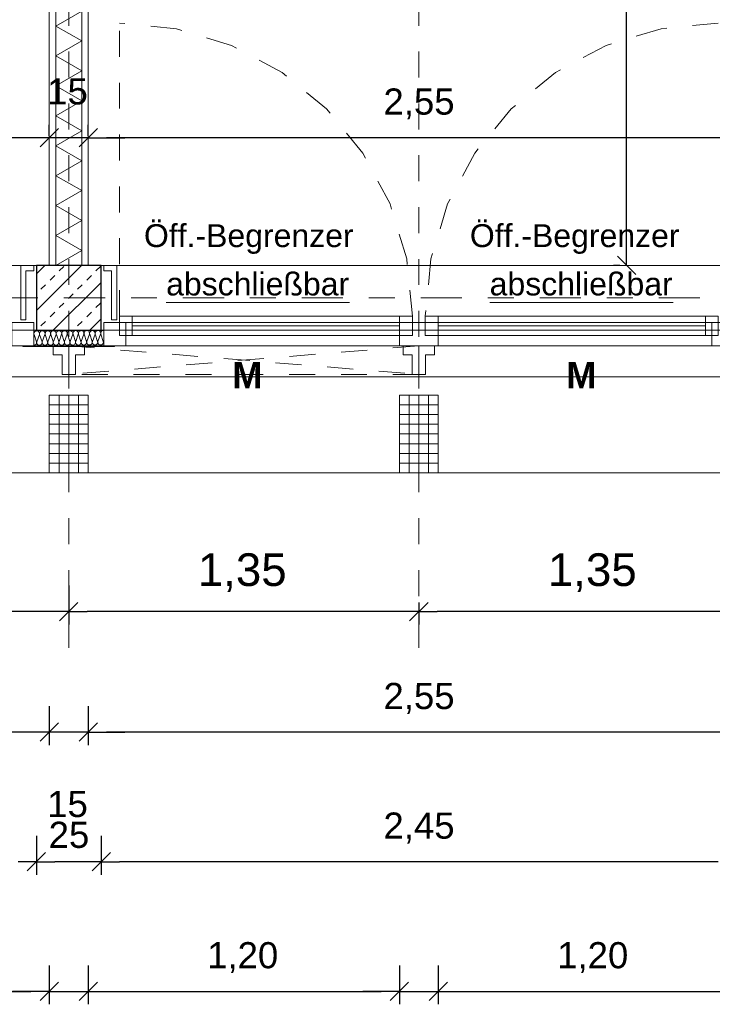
# Model space of a CAD drawing. Header units: metres. Extents: x -45.2 to 14.3, y -31.8 to 10.2.
# Tile 18 of 148: x -36.6 to -34, y -24.3 to -20.5. Entities that reach past the tile are written whole.
import ezdxf

# ---------------------------------------------------------------- set-up
doc = ezdxf.new("R2010")
doc.units = ezdxf.units.M
doc.header["$LTSCALE"] = 0.05
for name, pattern in [('1600.2032', [1.6, 0.8, -0.8]), ('Achsen 01', [5.291531, 3.175, -1.058062, 0.352704, -0.705764]), ('gestrichelt - 01', [2, 1, -1]), ('ISO-07 Punktiert', [0.889, 0.127, -0.762]), ('Raster 01', [2, 1, -1]), ('VW-01 Strichlinie kurz', [2, 1, -1])]:
    doc.linetypes.add(name, pattern=pattern)
doc.layers.get('0').update_dxf_attribs({"lineweight": 25})
for name, color, linetype, lineweight, true_color in [('013_Beton und Stahlbetonarbeiten-000 Brüstung', 7, 'Continuous', 9, 0xa6a6a6), ('014_Fassadenarbeiten-000 Aufsicht Betonfertigteile', 7, 'Continuous', 9, 0xc0c0c0), ('014_Fassadenarbeiten-330 mineralische Dämmung', 7, 'Continuous', 9, 0x666666), ('030_Sonnenschutzarbeiten-Bemassung', 7, 'Continuous', 13, 0xff6633), ('030_Sonnenschutzarbeiten-Grundriss', 7, 'Continuous', 13, 0x555555), ('032_Metallarbeiten-abschließbar', 7, 'Continuous', 13, 0x444444), ('032_Metallarbeiten-Fenster', 7, 'Continuous', 13, 0x444444), ('032_Metallarbeiten-Öffnungsbegrenzer', 7, 'Continuous', 13, 0x444444), ('039_Trockenbauarbeiten-340 Dämmung', 7, 'Continuous', 9, 0xc0c0c0), ('AV1-Achsen', 1, 'Achsen 01', 18, 0xff0000), ('AV1-Raster', 7, 'Raster 01', 9, 0xa6a6a6)]:
    doc.layers.add(name, color=color, linetype=linetype, lineweight=lineweight, true_color=true_color)
for name, color, linetype, lineweight in [('013_Beton und Stahlbetonarbeiten-000 Unterzüge', 7, 'ISO-07 Punktiert', 13), ('013_Beton und Stahlbetonarbeiten-330 Außenstützen', 7, 'Continuous', 25), ('014_Fassadenarbeiten-330 Betonfertigteile vertikal', 7, 'Continuous', 9), ('027_Tischlerarbeiten-330 Innenfensterbänke', 7, 'Continuous', 9), ('030_Sonnenschutzarbeiten-Kasten+Behang', 7, 'Continuous', 5), ('030_Sonnenschutzarbeiten-Motor', 7, 'Continuous', 5), ('039_Trockenbauarbeiten-340 Gipskarton', 7, 'Continuous', 9), ('AV1-Einrichtung Bemaßung', 7, 'Continuous', 9), ('Bemaßung-Bemaßung', 7, 'Continuous', 9)]:
    doc.layers.add(name, color=color, linetype=linetype, lineweight=lineweight)
doc.styles.add('Arial', font='arial.ttf')
doc.styles.add('Arial (bold)', font='arialbd.ttf')

msp = doc.modelspace()

# ---------------------------------------------------------------- linework, layer by layer
at = {"color": 0, "linetype": 'Continuous', "lineweight": 15}
for p, q in [((-36.4896, -20.9466), (-36.5604, -21.0173)), ((-36.4896, -20.9466), (-36.5604, -21.0173)), ((-36.4104, -21.0173), (-36.3396, -20.9466)), ((-36.4104, -21.0173), (-36.3396, -20.9466)), ((-34.2636, -21.5104), (-34.3343, -21.4396)), ((-36.4146, -22.7746), (-36.4854, -22.8454)), ((-36.4854, -22.8454), (-36.4146, -22.7746)), ((-35.0646, -22.7746), (-35.1354, -22.8454)), ((-35.1354, -22.8454), (-35.0646, -22.7746)), ((-36.4896, -23.2396), (-36.5604, -23.3104)), ((-36.4896, -23.2396), (-36.5604, -23.3104)), ((-36.4104, -23.3104), (-36.3396, -23.2396)), ((-36.4104, -23.3104), (-36.3396, -23.2396)), ((-36.5396, -23.7396), (-36.6104, -23.8104)), ((-36.6104, -23.8104), (-36.5396, -23.7396)), ((-36.2896, -23.7396), (-36.3604, -23.8104)), ((-36.3604, -23.8104), (-36.2896, -23.7396)), ((-36.4896, -24.2396), (-36.5604, -24.3104)), ((-36.4896, -24.2396), (-36.5604, -24.3104)), ((-36.4104, -24.3104), (-36.3396, -24.2396)), ((-36.4104, -24.3104), (-36.3396, -24.2396)), ((-35.1396, -24.2396), (-35.2104, -24.3104)), ((-35.1396, -24.2396), (-35.2104, -24.3104)), ((-35.0604, -24.3104), (-34.9896, -24.2396)), ((-35.0604, -24.3104), (-34.9896, -24.2396))]:
    msp.add_line(p, q, dxfattribs=at)
at = {"color": 0, "linetype": 'ByBlock', "lineweight": -2}
for p, q in [((-36.525, -20.982), (-36.5957, -20.982)), ((-36.525, -20.982), (-36.5957, -20.982)), ((-36.375, -20.982), (-36.3043, -20.982)), ((-36.375, -20.982), (-36.3043, -20.982)), ((-34.2989, -21.475), (-34.2989, -21.4043)), ((-36.45, -22.81), (-36.5207, -22.81)), ((-36.45, -22.81), (-36.3793, -22.81)), ((-35.1, -22.81), (-35.1707, -22.81)), ((-35.1, -22.81), (-35.0293, -22.81)), ((-36.525, -23.275), (-36.5957, -23.275)), ((-36.525, -23.275), (-36.5957, -23.275)), ((-36.375, -23.275), (-36.3043, -23.275)), ((-36.375, -23.275), (-36.3043, -23.275)), ((-36.575, -23.775), (-36.6457, -23.775)), ((-36.575, -23.775), (-36.5043, -23.775)), ((-36.325, -23.775), (-36.3957, -23.775)), ((-36.325, -23.775), (-36.2543, -23.775)), ((-36.525, -24.275), (-36.5957, -24.275)), ((-36.525, -24.275), (-36.5957, -24.275)), ((-36.375, -24.275), (-36.3043, -24.275)), ((-36.375, -24.275), (-36.3043, -24.275)), ((-35.175, -24.275), (-35.2457, -24.275)), ((-35.175, -24.275), (-35.2457, -24.275)), ((-35.025, -24.275), (-34.9543, -24.275)), ((-35.025, -24.275), (-34.9543, -24.275))]:
    msp.add_line(p, q, dxfattribs=at)
at = {"layer": '013_Beton und Stahlbetonarbeiten-000 Brüstung'}
for points in [[(-39.025, -21.725), (-39.025, -21.475), (-36.575, -21.475), (-36.575, -21.725)], [(-36.325, -21.725), (-36.325, -21.475), (-33.875, -21.475), (-33.875, -21.725)]]:
    msp.add_lwpolyline(points, close=True, dxfattribs=at)
at = {"layer": '013_Beton und Stahlbetonarbeiten-000 Unterzüge', "linetype": 'VW-01 Strichlinie kurz'}
for points in [[(-36.575, -21.475), (-36.575, -21.725), (-39.025, -21.725), (-39.025, -21.475)], [(-33.875, -21.475), (-33.875, -21.725), (-36.325, -21.725), (-36.325, -21.475)]]:
    msp.add_lwpolyline(points, close=True, dxfattribs=at)
at = {"layer": '013_Beton und Stahlbetonarbeiten-330 Außenstützen', "color": 251, "linetype": 'Continuous', "lineweight": 13, "true_color": 0x4c4c4c}
for p, q in [((-36.4015, -21.475), (-36.575, -21.6485)), ((-36.5429, -21.475), (-36.575, -21.5071)), ((-36.4867, -21.496), (-36.469, -21.4784)), ((-36.3453, -21.496), (-36.3276, -21.4784)), ((-36.5221, -21.5314), (-36.5044, -21.5137)), ((-36.3806, -21.5314), (-36.363, -21.5137)), ((-36.5574, -21.5668), (-36.5397, -21.5491)), ((-36.325, -21.54), (-36.51, -21.725)), ((-36.416, -21.5668), (-36.3983, -21.5491)), ((-36.4514, -21.6021), (-36.4337, -21.5844)), ((-36.4867, -21.6375), (-36.469, -21.6198)), ((-36.3453, -21.6375), (-36.3276, -21.6198)), ((-36.5221, -21.6728), (-36.5044, -21.6551)), ((-36.3806, -21.6728), (-36.363, -21.6551)), ((-36.325, -21.6814), (-36.3686, -21.725)), ((-36.5574, -21.7082), (-36.5397, -21.6905)), ((-36.416, -21.7082), (-36.3983, -21.6905))]:
    msp.add_line(p, q, dxfattribs=at)
at = {"layer": '013_Beton und Stahlbetonarbeiten-330 Außenstützen'}
msp.add_lwpolyline([(-36.325, -21.475), (-36.575, -21.475), (-36.575, -21.725), (-36.325, -21.725)], close=True, dxfattribs=at)
at = {"layer": '014_Fassadenarbeiten-000 Aufsicht Betonfertigteile'}
msp.add_lwpolyline([(-39.455, -21.905), (0.305, -21.905), (0.675, -22.275), (-39.825, -22.275)], close=True, dxfattribs=at)
at = {"layer": '014_Fassadenarbeiten-330 Betonfertigteile vertikal', "color": 8, "linetype": 'Continuous', "lineweight": 9, "true_color": 0x808080}
for p, q in [((-36.4875, -21.975), (-36.4875, -22.275)), ((-36.45, -21.975), (-36.45, -22.275)), ((-36.4125, -21.975), (-36.4125, -22.275)), ((-35.1375, -21.975), (-35.1375, -22.275)), ((-35.1, -21.975), (-35.1, -22.275)), ((-35.0625, -21.975), (-35.0625, -22.275))]:
    msp.add_line(p, q, dxfattribs=at)
at = {"layer": '014_Fassadenarbeiten-330 Betonfertigteile vertikal', "color": 8, "linetype": 'Continuous', "lineweight": 13, "true_color": 0x808080}
for p, q in [((-36.525, -22.0125), (-36.375, -22.0125)), ((-35.175, -22.0125), (-35.025, -22.0125)), ((-36.525, -22.05), (-36.375, -22.05)), ((-35.175, -22.05), (-35.025, -22.05)), ((-36.525, -22.0875), (-36.375, -22.0875)), ((-35.175, -22.0875), (-35.025, -22.0875)), ((-36.525, -22.125), (-36.375, -22.125)), ((-35.175, -22.125), (-35.025, -22.125)), ((-36.525, -22.1625), (-36.375, -22.1625)), ((-35.175, -22.1625), (-35.025, -22.1625)), ((-36.525, -22.2), (-36.375, -22.2)), ((-35.175, -22.2), (-35.025, -22.2)), ((-36.525, -22.2375), (-36.375, -22.2375)), ((-35.175, -22.2375), (-35.025, -22.2375))]:
    msp.add_line(p, q, dxfattribs=at)
at = {"layer": '014_Fassadenarbeiten-330 Betonfertigteile vertikal'}
for points in [[(-36.375, -21.975), (-36.525, -21.975), (-36.525, -22.275), (-36.375, -22.275)], [(-35.025, -21.975), (-35.175, -21.975), (-35.175, -22.275), (-35.025, -22.275)]]:
    msp.add_lwpolyline(points, close=True, dxfattribs=at)
at = {"layer": '014_Fassadenarbeiten-330 mineralische Dämmung'}
for points in [[(-36.5848, -21.7832), (-36.5828, -21.783), (-36.5809, -21.7824), (-36.579, -21.7815), (-36.5774, -21.7803), (-36.5761, -21.7788), (-36.5751, -21.777), (-36.5744, -21.7751), (-36.5741, -21.7731), (-36.5741, -21.7711), (-36.5746, -21.7691), (-36.5837, -21.7412), (-36.5837, -21.7412), (-36.5842, -21.7392), (-36.5842, -21.7372), (-36.5839, -21.7352), (-36.5833, -21.7333), (-36.5823, -21.7316), (-36.5809, -21.73), (-36.5793, -21.7288), (-36.5776, -21.7279), (-36.5756, -21.7273), (-36.5736, -21.7271), (-36.5716, -21.7273), (-36.5697, -21.7278), (-36.5679, -21.7287), (-36.5663, -21.73), (-36.5649, -21.7315), (-36.5639, -21.7332), (-36.5632, -21.7351), (-36.5629, -21.7371), (-36.5629, -21.7391), (-36.5633, -21.741), (-36.5735, -21.7691), (-36.5735, -21.7691), (-36.5739, -21.7711), (-36.574, -21.7731), (-36.5737, -21.7751), (-36.573, -21.777), (-36.5719, -21.7787), (-36.5706, -21.7802), (-36.569, -21.7814), (-36.5672, -21.7823), (-36.5652, -21.7829), (-36.5632, -21.783), (-36.5612, -21.7828), (-36.5593, -21.7823), (-36.5575, -21.7814), (-36.5559, -21.7801), (-36.5546, -21.7786), (-36.5536, -21.7769), (-36.5529, -21.775), (-36.5526, -21.773), (-36.5527, -21.771), (-36.5531, -21.769), (-36.5623, -21.741), (-36.5623, -21.741), (-36.5627, -21.7391), (-36.5628, -21.7371), (-36.5625, -21.7351), (-36.5618, -21.7332), (-36.5608, -21.7314), (-36.5595, -21.7299), (-36.5579, -21.7287), (-36.5561, -21.7278), (-36.5542, -21.7272), (-36.5522, -21.727), (-36.5502, -21.7272), (-36.5482, -21.7277), (-36.5464, -21.7286), (-36.5448, -21.7298), (-36.5435, -21.7313), (-36.5424, -21.7331), (-36.5417, -21.735), (-36.5414, -21.7369), (-36.5415, -21.739), (-36.5419, -21.7409), (-36.5521, -21.769), (-36.5521, -21.769), (-36.5525, -21.771), (-36.5525, -21.773), (-36.5522, -21.775), (-36.5515, -21.7768), (-36.5505, -21.7786), (-36.5491, -21.7801), (-36.5475, -21.7813), (-36.5457, -21.7822), (-36.5438, -21.7827), (-36.5418, -21.7829), (-36.5398, -21.7827), (-36.5379, -21.7822), (-36.5361, -21.7812), (-36.5345, -21.78), (-36.5332, -21.7785), (-36.5321, -21.7767), (-36.5315, -21.7748), (-36.5312, -21.7728), (-36.5312, -21.7708), (-36.5317, -21.7689)], [(-36.5735, -21.7691), (-36.5739, -21.7711), (-36.574, -21.7731), (-36.5737, -21.7751), (-36.573, -21.777), (-36.5719, -21.7787), (-36.5706, -21.7802), (-36.569, -21.7814), (-36.5672, -21.7823), (-36.5652, -21.7829), (-36.5632, -21.783), (-36.5612, -21.7828), (-36.5593, -21.7823), (-36.5575, -21.7814), (-36.5559, -21.7801), (-36.5546, -21.7786), (-36.5536, -21.7769), (-36.5529, -21.775), (-36.5526, -21.773), (-36.5527, -21.771), (-36.5531, -21.769), (-36.5623, -21.741), (-36.5623, -21.741), (-36.5627, -21.7391), (-36.5628, -21.7371), (-36.5625, -21.7351), (-36.5618, -21.7332), (-36.5608, -21.7314), (-36.5595, -21.7299), (-36.5579, -21.7287), (-36.5561, -21.7278), (-36.5542, -21.7272), (-36.5522, -21.727), (-36.5502, -21.7272), (-36.5482, -21.7277), (-36.5464, -21.7286), (-36.5448, -21.7298), (-36.5435, -21.7313), (-36.5424, -21.7331), (-36.5417, -21.735), (-36.5414, -21.7369), (-36.5415, -21.739), (-36.5419, -21.7409), (-36.5521, -21.769), (-36.5521, -21.769), (-36.5525, -21.771), (-36.5525, -21.773), (-36.5522, -21.775), (-36.5515, -21.7768), (-36.5505, -21.7786), (-36.5491, -21.7801), (-36.5475, -21.7813), (-36.5457, -21.7822), (-36.5438, -21.7827), (-36.5418, -21.7829), (-36.5398, -21.7827), (-36.5379, -21.7822), (-36.5361, -21.7812), (-36.5345, -21.78), (-36.5332, -21.7785), (-36.5321, -21.7767), (-36.5315, -21.7748), (-36.5312, -21.7728), (-36.5312, -21.7708), (-36.5317, -21.7689), (-36.5408, -21.7409), (-36.5408, -21.7409), (-36.5413, -21.739), (-36.5414, -21.7369), (-36.541, -21.7349), (-36.5404, -21.7331), (-36.5394, -21.7313), (-36.538, -21.7298), (-36.5364, -21.7286), (-36.5347, -21.7276), (-36.5327, -21.7271), (-36.5307, -21.7269), (-36.5287, -21.727), (-36.5268, -21.7276), (-36.525, -21.7285), (-36.5234, -21.7297), (-36.522, -21.7312), (-36.521, -21.7329), (-36.5203, -21.7348), (-36.52, -21.7368), (-36.52, -21.7388), (-36.5204, -21.7408), (-36.5306, -21.7689), (-36.5306, -21.7689), (-36.531, -21.7708), (-36.5311, -21.7728), (-36.5308, -21.7748), (-36.5301, -21.7767), (-36.529, -21.7784), (-36.5277, -21.7799), (-36.5261, -21.7812), (-36.5243, -21.7821), (-36.5223, -21.7826), (-36.5203, -21.7828), (-36.5183, -21.7826), (-36.5164, -21.782), (-36.5146, -21.7811), (-36.513, -21.7799), (-36.5117, -21.7783), (-36.5107, -21.7766), (-36.51, -21.7747), (-36.5097, -21.7727), (-36.5098, -21.7707), (-36.5102, -21.7687), (-36.5194, -21.7408), (-36.5194, -21.7408), (-36.5198, -21.7388), (-36.5199, -21.7368), (-36.5196, -21.7348), (-36.5189, -21.7329), (-36.5179, -21.7312), (-36.5166, -21.7297), (-36.515, -21.7284), (-36.5132, -21.7275), (-36.5113, -21.7269), (-36.5093, -21.7267), (-36.5073, -21.7269), (-36.5053, -21.7275), (-36.5035, -21.7284), (-36.5019, -21.7296), (-36.5006, -21.7311), (-36.4995, -21.7328), (-36.4988, -21.7347), (-36.4985, -21.7367), (-36.4986, -21.7387), (-36.499, -21.7407), (-36.5092, -21.7687), (-36.5092, -21.7687), (-36.5096, -21.7707), (-36.5096, -21.7727), (-36.5093, -21.7747), (-36.5086, -21.7766), (-36.5076, -21.7783), (-36.5062, -21.7798), (-36.5046, -21.781), (-36.5028, -21.7819), (-36.5009, -21.7825), (-36.4989, -21.7827), (-36.4969, -21.7825), (-36.495, -21.7819), (-36.4932, -21.781), (-36.4916, -21.7797), (-36.4903, -21.7782), (-36.4892, -21.7765), (-36.4886, -21.7746), (-36.4883, -21.7726), (-36.4883, -21.7706), (-36.4888, -21.7686), (-36.4979, -21.7407), (-36.4979, -21.7407), (-36.4984, -21.7387), (-36.4985, -21.7367), (-36.4981, -21.7347), (-36.4975, -21.7328), (-36.4965, -21.7311), (-36.4951, -21.7295), (-36.4935, -21.7283), (-36.4918, -21.7274), (-36.4898, -21.7268), (-36.4878, -21.7266), (-36.4858, -21.7268), (-36.4839, -21.7273), (-36.4821, -21.7282), (-36.4805, -21.7295), (-36.4791, -21.731), (-36.4781, -21.7327), (-36.4774, -21.7346), (-36.4771, -21.7366), (-36.4771, -21.7386), (-36.4775, -21.7405), (-36.4877, -21.7686), (-36.4877, -21.7686), (-36.4881, -21.7706), (-36.4882, -21.7726), (-36.4879, -21.7746), (-36.4872, -21.7765), (-36.4861, -21.7782), (-36.4848, -21.7797), (-36.4832, -21.7809), (-36.4814, -21.7818), (-36.4794, -21.7824), (-36.4774, -21.7825), (-36.4754, -21.7823), (-36.4735, -21.7818), (-36.4717, -21.7808), (-36.4701, -21.7796), (-36.4688, -21.7781), (-36.4678, -21.7764), (-36.4671, -21.7745), (-36.4668, -21.7725), (-36.4669, -21.7704), (-36.4673, -21.7685), (-36.4765, -21.7405), (-36.4765, -21.7405), (-36.4769, -21.7386), (-36.477, -21.7366), (-36.4767, -21.7346), (-36.476, -21.7327), (-36.475, -21.7309), (-36.4737, -21.7294), (-36.4721, -21.7282), (-36.4703, -21.7272), (-36.4684, -21.7267), (-36.4664, -21.7265), (-36.4644, -21.7267), (-36.4624, -21.7272), (-36.4606, -21.7281), (-36.459, -21.7293), (-36.4577, -21.7308), (-36.4566, -21.7326), (-36.4559, -21.7344), (-36.4556, -21.7364), (-36.4557, -21.7384), (-36.4561, -21.7404), (-36.4663, -21.7685), (-36.4663, -21.7685), (-36.4667, -21.7704), (-36.4667, -21.7725), (-36.4664, -21.7744), (-36.4657, -21.7763), (-36.4647, -21.7781), (-36.4633, -21.7796), (-36.4617, -21.7808), (-36.4599, -21.7817), (-36.458, -21.7822), (-36.456, -21.7824), (-36.454, -21.7822), (-36.4521, -21.7816), (-36.4503, -21.7807), (-36.4487, -21.7795), (-36.4474, -21.778), (-36.4463, -21.7762), (-36.4457, -21.7743), (-36.4454, -21.7723), (-36.4454, -21.7703), (-36.4459, -21.7684), (-36.455, -21.7404), (-36.455, -21.7404), (-36.4555, -21.7384), (-36.4556, -21.7364), (-36.4552, -21.7344), (-36.4546, -21.7325), (-36.4536, -21.7308), (-36.4522, -21.7293), (-36.4506, -21.728), (-36.4489, -21.7271), (-36.4469, -21.7266), (-36.4449, -21.7263), (-36.4429, -21.7265), (-36.441, -21.7271), (-36.4392, -21.728), (-36.4376, -21.7292), (-36.4362, -21.7307), (-36.4352, -21.7324), (-36.4345, -21.7343), (-36.4342, -21.7363), (-36.4342, -21.7383), (-36.4346, -21.7403), (-36.4448, -21.7684), (-36.4448, -21.7684), (-36.4452, -21.7703), (-36.4453, -21.7723), (-36.445, -21.7743), (-36.4443, -21.7762), (-36.4432, -21.7779), (-36.4419, -21.7794), (-36.4403, -21.7807), (-36.4385, -21.7816), (-36.4365, -21.7821), (-36.4345, -21.7823), (-36.4325, -21.7821), (-36.4306, -21.7815), (-36.4288, -21.7806), (-36.4272, -21.7794), (-36.4259, -21.7778), (-36.4249, -21.7761), (-36.4242, -21.7742), (-36.4239, -21.7722), (-36.424, -21.7702), (-36.4244, -21.7682), (-36.4336, -21.7403), (-36.4336, -21.7403), (-36.434, -21.7383), (-36.4341, -21.7363), (-36.4338, -21.7343), (-36.4331, -21.7324), (-36.4321, -21.7307), (-36.4308, -21.7292), (-36.4292, -21.7279), (-36.4274, -21.727), (-36.4255, -21.7264), (-36.4235, -21.7262), (-36.4215, -21.7264), (-36.4195, -21.727), (-36.4177, -21.7279), (-36.4161, -21.7291), (-36.4148, -21.7306), (-36.4137, -21.7323), (-36.413, -21.7342), (-36.4127, -21.7362), (-36.4128, -21.7382), (-36.4132, -21.7402), (-36.4234, -21.7682), (-36.4234, -21.7682), (-36.4238, -21.7702), (-36.4238, -21.7722), (-36.4235, -21.7742), (-36.4228, -21.7761), (-36.4218, -21.7778), (-36.4204, -21.7793), (-36.4188, -21.7805), (-36.417, -21.7814), (-36.4151, -21.782), (-36.4131, -21.7822), (-36.4111, -21.782), (-36.4092, -21.7814), (-36.4074, -21.7805), (-36.4058, -21.7792), (-36.4045, -21.7777), (-36.4034, -21.776), (-36.4028, -21.7741), (-36.4025, -21.7721), (-36.4025, -21.7701), (-36.403, -21.7681), (-36.4121, -21.7402), (-36.4121, -21.7402), (-36.4126, -21.7382), (-36.4127, -21.7362), (-36.4123, -21.7342), (-36.4117, -21.7323), (-36.4107, -21.7306), (-36.4093, -21.729), (-36.4077, -21.7278), (-36.406, -21.7269), (-36.404, -21.7263), (-36.402, -21.7261), (-36.4, -21.7263), (-36.3981, -21.7268), (-36.3963, -21.7277), (-36.3947, -21.729), (-36.3933, -21.7305), (-36.3923, -21.7322), (-36.3916, -21.7341), (-36.3913, -21.7361), (-36.3913, -21.7381), (-36.3917, -21.74), (-36.4019, -21.7681), (-36.4019, -21.7681), (-36.4023, -21.7701), (-36.4024, -21.7721), (-36.4021, -21.7741), (-36.4014, -21.776), (-36.4003, -21.7777), (-36.399, -21.7792), (-36.3974, -21.7804), (-36.3956, -21.7813), (-36.3937, -21.7819), (-36.3916, -21.782), (-36.3896, -21.7818), (-36.3877, -21.7813), (-36.3859, -21.7803), (-36.3843, -21.7791), (-36.383, -21.7776), (-36.382, -21.7758), (-36.3813, -21.7739), (-36.381, -21.772), (-36.3811, -21.7699), (-36.3815, -21.768), (-36.3907, -21.74), (-36.3907, -21.74), (-36.3911, -21.7381), (-36.3912, -21.7361), (-36.3909, -21.7341), (-36.3902, -21.7322), (-36.3892, -21.7304), (-36.3879, -21.7289), (-36.3863, -21.7277), (-36.3845, -21.7267), (-36.3826, -21.7262), (-36.3806, -21.726), (-36.3786, -21.7261), (-36.3766, -21.7267), (-36.3748, -21.7276), (-36.3732, -21.7288), (-36.3719, -21.7303), (-36.3708, -21.7321), (-36.3702, -21.7339), (-36.3698, -21.7359), (-36.3699, -21.7379), (-36.3703, -21.7399), (-36.3805, -21.768), (-36.3805, -21.768), (-36.3809, -21.7699), (-36.3809, -21.772), (-36.3806, -21.7739), (-36.3799, -21.7758), (-36.3789, -21.7776), (-36.3775, -21.7791), (-36.3759, -21.7803), (-36.3741, -21.7812), (-36.3722, -21.7817), (-36.3702, -21.7819), (-36.3682, -21.7817), (-36.3663, -21.7811), (-36.3645, -21.7802), (-36.3629, -21.779), (-36.3616, -21.7775), (-36.3605, -21.7757), (-36.3599, -21.7738), (-36.3596, -21.7718), (-36.3596, -21.7698), (-36.3601, -21.7679), (-36.3692, -21.7399), (-36.3692, -21.7399), (-36.3697, -21.7379), (-36.3698, -21.7359), (-36.3695, -21.7339), (-36.3688, -21.732), (-36.3678, -21.7303), (-36.3664, -21.7288), (-36.3648, -21.7275), (-36.3631, -21.7266), (-36.3611, -21.726), (-36.3591, -21.7258), (-36.3571, -21.726), (-36.3552, -21.7266), (-36.3534, -21.7275), (-36.3518, -21.7287), (-36.3504, -21.7302), (-36.3494, -21.7319), (-36.3487, -21.7338), (-36.3484, -21.7358), (-36.3484, -21.7378), (-36.3488, -21.7398), (-36.359, -21.7678), (-36.359, -21.7678), (-36.3595, -21.7698), (-36.3595, -21.7718), (-36.3592, -21.7738), (-36.3585, -21.7757), (-36.3574, -21.7774), (-36.3561, -21.7789), (-36.3545, -21.7802), (-36.3527, -21.7811), (-36.3508, -21.7816), (-36.3487, -21.7818), (-36.3467, -21.7816), (-36.3448, -21.781), (-36.343, -21.7801), (-36.3414, -21.7788), (-36.3401, -21.7773), (-36.3391, -21.7756), (-36.3384, -21.7737), (-36.3381, -21.7717), (-36.3382, -21.7697), (-36.3386, -21.7677), (-36.3478, -21.7398), (-36.3478, -21.7398), (-36.3482, -21.7378), (-36.3483, -21.7358), (-36.348, -21.7338), (-36.3473, -21.7319), (-36.3463, -21.7302), (-36.345, -21.7287), (-36.3434, -21.7274), (-36.3416, -21.7265), (-36.3397, -21.7259), (-36.3377, -21.7257), (-36.3357, -21.7259), (-36.3337, -21.7264), (-36.3319, -21.7273), (-36.3303, -21.7286), (-36.329, -21.7301), (-36.3279, -21.7318), (-36.3273, -21.7337), (-36.3269, -21.7357), (-36.327, -21.7377), (-36.3274, -21.7397)], [(-36.3805, -21.768), (-36.3809, -21.7698), (-36.381, -21.7718), (-36.3807, -21.7737), (-36.3801, -21.7755), (-36.3792, -21.7772), (-36.378, -21.7787), (-36.3765, -21.7799), (-36.3765, -21.7799), (-36.3748, -21.7809), (-36.373, -21.7815), (-36.3712, -21.7819), (-36.3692, -21.7819), (-36.3674, -21.7815), (-36.3656, -21.7808), (-36.3639, -21.7798), (-36.3639, -21.7798), (-36.3625, -21.7786), (-36.3613, -21.7771), (-36.3604, -21.7754), (-36.3598, -21.7735), (-36.3596, -21.7716), (-36.3596, -21.7697), (-36.3601, -21.7679), (-36.3692, -21.7399), (-36.3692, -21.7399), (-36.3697, -21.738), (-36.3698, -21.7361), (-36.3695, -21.7342), (-36.3689, -21.7324), (-36.368, -21.7307), (-36.3668, -21.7292), (-36.3654, -21.7279), (-36.3654, -21.7279), (-36.3638, -21.7269), (-36.362, -21.7262), (-36.3601, -21.7259), (-36.3582, -21.7259), (-36.3563, -21.7262), (-36.3545, -21.7269), (-36.3528, -21.7278), (-36.3528, -21.7278), (-36.3514, -21.7291), (-36.3502, -21.7306), (-36.3492, -21.7323), (-36.3486, -21.7341), (-36.3484, -21.736), (-36.3484, -21.7379), (-36.3488, -21.7398), (-36.359, -21.7678), (-36.359, -21.7678), (-36.3594, -21.7697), (-36.3595, -21.7716), (-36.3592, -21.7735), (-36.3586, -21.7754), (-36.3577, -21.777), (-36.3565, -21.7785), (-36.355, -21.7798), (-36.355, -21.7798), (-36.3534, -21.7808), (-36.3516, -21.7814), (-36.3497, -21.7818), (-36.3478, -21.7817), (-36.3459, -21.7814), (-36.3441, -21.7807), (-36.3425, -21.7797), (-36.3425, -21.7797), (-36.341, -21.7784), (-36.3398, -21.7769), (-36.3389, -21.7752), (-36.3384, -21.7734), (-36.3381, -21.7715), (-36.3382, -21.7696), (-36.3386, -21.7677), (-36.3478, -21.7398), (-36.3478, -21.7398), (-36.3482, -21.7379), (-36.3483, -21.736), (-36.3481, -21.7341), (-36.3475, -21.7323), (-36.3466, -21.7306), (-36.3454, -21.7291), (-36.344, -21.7278), (-36.344, -21.7278), (-36.3423, -21.7268), (-36.3405, -21.7261), (-36.3386, -21.7258), (-36.3367, -21.7258), (-36.3348, -21.7261), (-36.333, -21.7268), (-36.3314, -21.7277), (-36.3314, -21.7277), (-36.3299, -21.729), (-36.3287, -21.7305), (-36.3278, -21.7322), (-36.3272, -21.734), (-36.3269, -21.7359), (-36.327, -21.7378), (-36.3274, -21.7397), (-36.3376, -21.7677), (-36.3376, -21.7677), (-36.338, -21.7696), (-36.3381, -21.7715), (-36.3378, -21.7734), (-36.3372, -21.7752), (-36.3363, -21.7769), (-36.3351, -21.7784), (-36.3336, -21.7797), (-36.3336, -21.7797), (-36.3319, -21.7806), (-36.3301, -21.7813), (-36.3283, -21.7816), (-36.3263, -21.7816), (-36.3245, -21.7813), (-36.3227, -21.7806), (-36.321, -21.7796), (-36.321, -21.7796), (-36.3196, -21.7783), (-36.3184, -21.7768), (-36.3175, -21.7751), (-36.3169, -21.7733), (-36.3167, -21.7714), (-36.3167, -21.7695), (-36.3172, -21.7676), (-36.3263, -21.7397), (-36.3263, -21.7397), (-36.3268, -21.7378), (-36.3269, -21.7359), (-36.3266, -21.7339), (-36.326, -21.7321), (-36.3251, -21.7304), (-36.3239, -21.7289), (-36.3225, -21.7276), (-36.3208, -21.7266), (-36.319, -21.726), (-36.3171, -21.7256), (-36.3152, -21.7256)], [(-36.3149, -21.7767), (-36.3158, -21.775), (-36.3164, -21.7732), (-36.3166, -21.7713), (-36.3165, -21.7695), (-36.3161, -21.7676), (-36.3149, -21.7643)]]:
    msp.add_lwpolyline(points, dxfattribs=at)
at = {"layer": '027_Tischlerarbeiten-330 Innenfensterbänke'}
for points in [[(-36.585, -21.475), (-36.585, -21.495), (-36.615, -21.495), (-36.615, -21.685), (-36.635, -21.685), (-36.635, -21.475)], [(-36.315, -21.475), (-36.315, -21.495), (-36.285, -21.495), (-36.285, -21.685), (-36.265, -21.685), (-36.265, -21.475)]]:
    msp.add_lwpolyline(points, close=True, dxfattribs=at)
at = {"layer": '030_Sonnenschutzarbeiten-Bemassung', "color": 0, "lineweight": -2}
for p, q in [((-36.45, -22.71), (-36.45, -22.86)), ((-36.45, -22.71), (-36.45, -22.86)), ((-35.1, -22.775), (-35.1, -22.86)), ((-35.1, -22.775), (-35.1, -22.86)), ((-36.5207, -22.81), (-37.7293, -22.81)), ((-35.1707, -22.81), (-36.3793, -22.81)), ((-33.8207, -22.81), (-35.0293, -22.81))]:
    msp.add_line(p, q, dxfattribs=at)
at = {"layer": '030_Sonnenschutzarbeiten-Grundriss', "color": 251, "true_color": 0x555555}
for points in [[(-36.45, -21.895), (-36.476, -21.895), (-36.476, -21.82), (-36.51, -21.82), (-36.51, -21.785), (-36.45, -21.785)], [(-36.45, -21.895), (-36.424, -21.895), (-36.424, -21.82), (-36.39, -21.82), (-36.39, -21.785), (-36.45, -21.785)], [(-35.1, -21.895), (-35.126, -21.895), (-35.126, -21.82), (-35.16, -21.82), (-35.16, -21.785), (-35.1, -21.785)], [(-35.1, -21.895), (-35.074, -21.895), (-35.074, -21.82), (-35.04, -21.82), (-35.04, -21.785), (-35.1, -21.785)]]:
    msp.add_lwpolyline(points, close=True, dxfattribs=at)
at = {"layer": '030_Sonnenschutzarbeiten-Kasten+Behang', "color": 1, "linetype": '1600.2032', "lineweight": 18, "true_color": 0xff0000}
for p, q in [((-35.1, -21.785), (-36.45, -21.895)), ((-36.45, -21.785), (-35.1, -21.895))]:
    msp.add_line(p, q, dxfattribs=at)
at = {"layer": '030_Sonnenschutzarbeiten-Kasten+Behang', "color": 1, "linetype": 'Continuous', "lineweight": 18, "true_color": 0xff0000}
for points in [[(-36.476, -21.82), (-36.51, -21.82), (-36.51, -21.785), (-36.45, -21.785), (-36.45, -21.895), (-36.476, -21.895)], [(-36.424, -21.82), (-36.39, -21.82), (-36.39, -21.785), (-36.45, -21.785), (-36.45, -21.895), (-36.424, -21.895)], [(-35.126, -21.82), (-35.16, -21.82), (-35.16, -21.785), (-35.1, -21.785), (-35.1, -21.895), (-35.126, -21.895)], [(-35.074, -21.82), (-35.04, -21.82), (-35.04, -21.785), (-35.1, -21.785), (-35.1, -21.895), (-35.074, -21.895)]]:
    msp.add_lwpolyline(points, close=True, dxfattribs=at)
at = {"layer": '030_Sonnenschutzarbeiten-Kasten+Behang', "color": 1, "linetype": '1600.2032', "lineweight": 18, "true_color": 0xff0000}
msp.add_lwpolyline([(-36.45, -21.785), (-35.1, -21.785), (-35.1, -21.895), (-36.45, -21.895)], close=True, dxfattribs=at)
at = {"layer": '032_Metallarbeiten-abschließbar', "color": 12, "linetype": 'Continuous', "true_color": 0xdd0000}
for p, q in [((-36.0745, -21.6178), (-35.3668, -21.6178)), ((-34.8268, -21.6178), (-34.1192, -21.6178))]:
    msp.add_line(p, q, dxfattribs=at)
at = {"layer": '032_Metallarbeiten-Fenster', "color": 7, "linetype": 'gestrichelt - 01', "lineweight": 18}
msp.add_line((-36.255, -21.67), (-36.255, -20.54), dxfattribs=at)
at = {"layer": '032_Metallarbeiten-Fenster', "color": 7, "lineweight": 18}
for p, q in [((-36.205, -21.7075), (-35.175, -21.7075)), ((-33.995, -21.7075), (-35.025, -21.7075))]:
    msp.add_line(p, q, dxfattribs=at)
at = {"layer": '032_Metallarbeiten-Fenster', "color": 7, "linetype": 'gestrichelt - 01', "lineweight": 18}
for points in [[(-35.125, -21.67), (-35.1467, -21.4495), (-35.211, -21.2376), (-35.3154, -21.0422), (-35.456, -20.871), (-35.6272, -20.7304), (-35.8226, -20.626), (-36.0345, -20.5617), (-36.255, -20.54)], [(-33.945, -20.54), (-34.1655, -20.5617), (-34.3774, -20.626), (-34.5728, -20.7304), (-34.744, -20.871), (-34.8846, -21.0422), (-34.989, -21.2376), (-35.0533, -21.4495), (-35.075, -21.67)]]:
    msp.add_lwpolyline(points, dxfattribs=at)
at = {"layer": '032_Metallarbeiten-Fenster', "color": 7, "lineweight": 18}
for points in [[(-36.255, -21.745), (-36.205, -21.745), (-36.205, -21.67), (-36.255, -21.67)], [(-36.205, -21.745), (-35.175, -21.745), (-35.175, -21.67), (-36.205, -21.67)], [(-35.175, -21.745), (-35.125, -21.745), (-35.125, -21.67), (-35.175, -21.67)], [(-35.025, -21.745), (-35.075, -21.745), (-35.075, -21.67), (-35.025, -21.67)], [(-33.995, -21.745), (-35.025, -21.745), (-35.025, -21.67), (-33.995, -21.67)], [(-33.945, -21.745), (-33.995, -21.745), (-33.995, -21.67), (-33.945, -21.67)], [(-36.585, -21.695), (-36.67, -21.695), (-36.67, -21.785), (-36.585, -21.785)], [(-36.23, -21.785), (-36.23, -21.695), (-36.315, -21.695), (-36.315, -21.785)], [(-33.97, -21.695), (-33.97, -21.785), (-36.23, -21.785), (-36.23, -21.695)], [(-35.025, -21.785), (-35.175, -21.785), (-35.175, -21.695), (-35.025, -21.695)], [(-33.885, -21.695), (-33.97, -21.695), (-33.97, -21.785), (-33.885, -21.785)]]:
    msp.add_lwpolyline(points, close=True, dxfattribs=at)
at = {"layer": '032_Metallarbeiten-Fenster', "color": 7, "linetype": 'Continuous', "lineweight": 9}
msp.add_lwpolyline([(-36.6269, -21.785), (-36.2731, -21.785), (-36.2731, -21.787), (-36.6269, -21.787)], close=True, dxfattribs=at)
at = {"layer": '039_Trockenbauarbeiten-340 Dämmung'}
msp.add_lwpolyline([(-36.5, -21.475), (-36.4, -21.475), (-36.4, -17.625), (-36.5, -17.625)], close=True, dxfattribs=at)
msp.add_lwpolyline([(-36.5, -21.475), (-36.4, -21.4173), (-36.5, -21.3595), (-36.4, -21.3018), (-36.5, -21.2441), (-36.4, -21.1863), (-36.5, -21.1286), (-36.4, -21.0709), (-36.5, -21.0131), (-36.4, -20.9554), (-36.5, -20.8976), (-36.4, -20.8399), (-36.5, -20.7822), (-36.4, -20.7244), (-36.5, -20.6667), (-36.4, -20.609), (-36.5, -20.5512), (-36.4, -20.4935)], dxfattribs=at)
at = {"layer": '039_Trockenbauarbeiten-340 Gipskarton'}
for points in [[(-36.525, -17.625), (-36.5, -17.625), (-36.5, -21.475), (-36.525, -21.475)], [(-36.4, -17.625), (-36.375, -17.625), (-36.375, -21.475), (-36.4, -21.475)]]:
    msp.add_lwpolyline(points, close=True, dxfattribs=at)
at = {"layer": 'AV1-Achsen'}
msp.add_line((-43.35, -21.6), (4.2, -21.6), dxfattribs=at)
at = {"layer": 'AV1-Einrichtung Bemaßung', "color": 0, "lineweight": -2}
for p, q in [((-34.2989, -21.4043), (-34.2989, -17.6957)), ((-36.525, -20.975), (-36.525, -20.932)), ((-36.525, -20.975), (-36.525, -20.932)), ((-36.375, -20.975), (-36.375, -20.932)), ((-36.375, -20.975), (-36.375, -20.932)), ((-36.5957, -20.982), (-38.9543, -20.982)), ((-36.5957, -20.982), (-36.6664, -20.982)), ((-36.375, -20.982), (-36.525, -20.982)), ((-36.3043, -20.982), (-36.2336, -20.982)), ((-33.8957, -20.982), (-36.3043, -20.982)), ((-34.325, -21.475), (-34.3489, -21.475))]:
    msp.add_line(p, q, dxfattribs=at)
at = {"layer": 'AV1-Raster'}
for p, q in [((-36.45, -22.95), (-36.45, 1.35)), ((-35.1, -22.95), (-35.1, 1.35))]:
    msp.add_line(p, q, dxfattribs=at)
at = {"layer": 'Bemaßung-Bemaßung', "color": 0, "linetype": 'Continuous', "lineweight": -2}
for p, q in [((-36.525, -23.175), (-36.525, -23.325)), ((-36.525, -23.175), (-36.525, -23.325)), ((-36.375, -23.175), (-36.375, -23.325)), ((-36.375, -23.175), (-36.375, -23.325)), ((-36.5957, -23.275), (-38.9543, -23.275)), ((-36.5957, -23.275), (-36.6664, -23.275)), ((-36.375, -23.275), (-36.525, -23.275)), ((-36.3043, -23.275), (-36.2336, -23.275)), ((-33.8957, -23.275), (-36.3043, -23.275)), ((-36.525, -24.175), (-36.525, -24.325)), ((-36.525, -24.175), (-36.525, -24.325)), ((-36.375, -24.175), (-36.375, -24.325)), ((-36.375, -24.175), (-36.375, -24.325)), ((-35.175, -24.175), (-35.175, -24.325)), ((-35.175, -24.175), (-35.175, -24.325)), ((-35.025, -24.175), (-35.025, -24.325)), ((-35.025, -24.175), (-35.025, -24.325)), ((-37.6543, -24.275), (-36.5957, -24.275)), ((-36.5957, -24.275), (-36.6664, -24.275)), ((-36.525, -24.275), (-36.375, -24.275)), ((-36.3043, -24.275), (-35.2457, -24.275)), ((-36.3043, -24.275), (-36.2336, -24.275)), ((-35.2457, -24.275), (-35.3164, -24.275)), ((-35.175, -24.275), (-35.025, -24.275)), ((-34.9543, -24.275), (-33.8957, -24.275)), ((-34.9543, -24.275), (-34.8836, -24.275))]:
    msp.add_line(p, q, dxfattribs=at)
at = {"layer": 'Bemaßung-Bemaßung', "color": 0, "lineweight": -2}
for p, q in [((-36.575, -23.675), (-36.575, -23.825)), ((-36.575, -23.675), (-36.575, -23.825)), ((-36.325, -23.675), (-36.325, -23.825)), ((-36.325, -23.675), (-36.325, -23.825)), ((-36.3957, -23.775), (-36.5043, -23.775)), ((-33.9457, -23.775), (-36.2543, -23.775))]:
    msp.add_line(p, q, dxfattribs=at)
at = {"layer": 'Defpoints', "color": 0, "lineweight": 0}
for p, q in [((-36.525, -20.982), (-36.525, -20.982)), ((-36.375, -20.982), (-36.375, -20.982)), ((-36.575, -21.475), (-36.575, -21.475)), ((-36.575, -21.475), (-36.575, -21.475)), ((-36.525, -21.475), (-36.525, -21.475)), ((-36.525, -21.475), (-36.525, -21.475)), ((-36.525, -21.475), (-36.525, -21.475)), ((-36.525, -21.475), (-36.525, -21.475)), ((-36.525, -21.475), (-36.525, -21.475)), ((-36.375, -21.475), (-36.375, -21.475)), ((-36.375, -21.475), (-36.375, -21.475)), ((-36.375, -21.475), (-36.375, -21.475)), ((-36.375, -21.475), (-36.375, -21.475)), ((-36.325, -21.475), (-36.325, -21.475)), ((-36.325, -21.475), (-36.325, -21.475)), ((-36.45, -21.4979), (-36.45, -21.4979)), ((-36.45, -21.4979), (-36.45, -21.4979)), ((-36.525, -22.275), (-36.525, -22.275)), ((-36.525, -22.275), (-36.525, -22.275)), ((-36.375, -22.275), (-36.375, -22.275)), ((-36.375, -22.275), (-36.375, -22.275)), ((-35.175, -22.275), (-35.175, -22.275)), ((-35.175, -22.275), (-35.175, -22.275)), ((-35.1, -22.275), (-35.1, -22.275)), ((-35.1, -22.275), (-35.1, -22.275)), ((-35.025, -22.275), (-35.025, -22.275)), ((-35.025, -22.275), (-35.025, -22.275)), ((-36.45, -22.81), (-36.45, -22.81)), ((-35.1, -22.81), (-35.1, -22.81)), ((-36.525, -23.275), (-36.525, -23.275)), ((-36.375, -23.275), (-36.375, -23.275)), ((-36.575, -23.775), (-36.575, -23.775)), ((-36.325, -23.775), (-36.325, -23.775)), ((-36.525, -24.275), (-36.525, -24.275)), ((-36.375, -24.275), (-36.375, -24.275)), ((-35.175, -24.275), (-35.175, -24.275)), ((-35.025, -24.275), (-35.025, -24.275))]:
    msp.add_line(p, q, dxfattribs=at)

# ---------------------------------------------------------------- texts
at = {"layer": '030_Sonnenschutzarbeiten-Bemassung', "color": 0, "char_height": 0.12609, "attachment_point": 7, "style": 'Arial'}
for insert in [(-35.9525, -22.7348), (-34.6025, -22.7348)]:
    msp.add_mtext('1,35', dxfattribs=dict(at, insert=insert))
at = {"layer": '030_Sonnenschutzarbeiten-Motor', "color": 255, "char_height": 0.1009, "attachment_point": 7, "style": 'Arial (bold)'}
for insert in [(-35.8202, -21.9485), (-34.5322, -21.9485)]:
    msp.add_mtext('M', dxfattribs=dict(at, insert=insert))
at = {"layer": '032_Metallarbeiten-abschließbar', "color": 12, "true_color": 0xdd0000, "char_height": 0.088263, "attachment_point": 7, "style": 'Arial'}
for insert in [(-36.0745, -21.5917), (-34.8268, -21.5917)]:
    msp.add_mtext('abschließbar', dxfattribs=dict(at, insert=insert))
at = {"layer": '032_Metallarbeiten-Öffnungsbegrenzer', "color": 7, "char_height": 0.088263, "attachment_point": 7, "style": 'Arial'}
for insert in [(-36.1601, -21.4306), (-34.9032, -21.4306)]:
    msp.add_mtext('Öff.-Begrenzer', dxfattribs=dict(at, insert=insert))
at = {"layer": 'AV1-Einrichtung Bemaßung', "color": 0, "char_height": 0.10087, "attachment_point": 7, "style": 'Arial'}
for s, insert in [('15', (-36.5332, -20.8551)), ('2,55', (-35.2364, -20.9118))]:
    msp.add_mtext(s, dxfattribs=dict(at, insert=insert))
at = {"layer": 'Bemaßung-Bemaßung', "color": 0, "char_height": 0.10087, "attachment_point": 7, "style": 'Arial'}
for s, insert in [('2,55', (-35.2364, -23.2048)), ('15', (-36.5332, -23.6041)), ('2,45', (-35.2364, -23.7048)), ('25', (-36.5276, -23.7231)), ('1,20', (-35.9164, -24.2048)), ('1,20', (-34.5664, -24.2048))]:
    msp.add_mtext(s, dxfattribs=dict(at, insert=insert))

doc.saveas('drawing.dxf')
